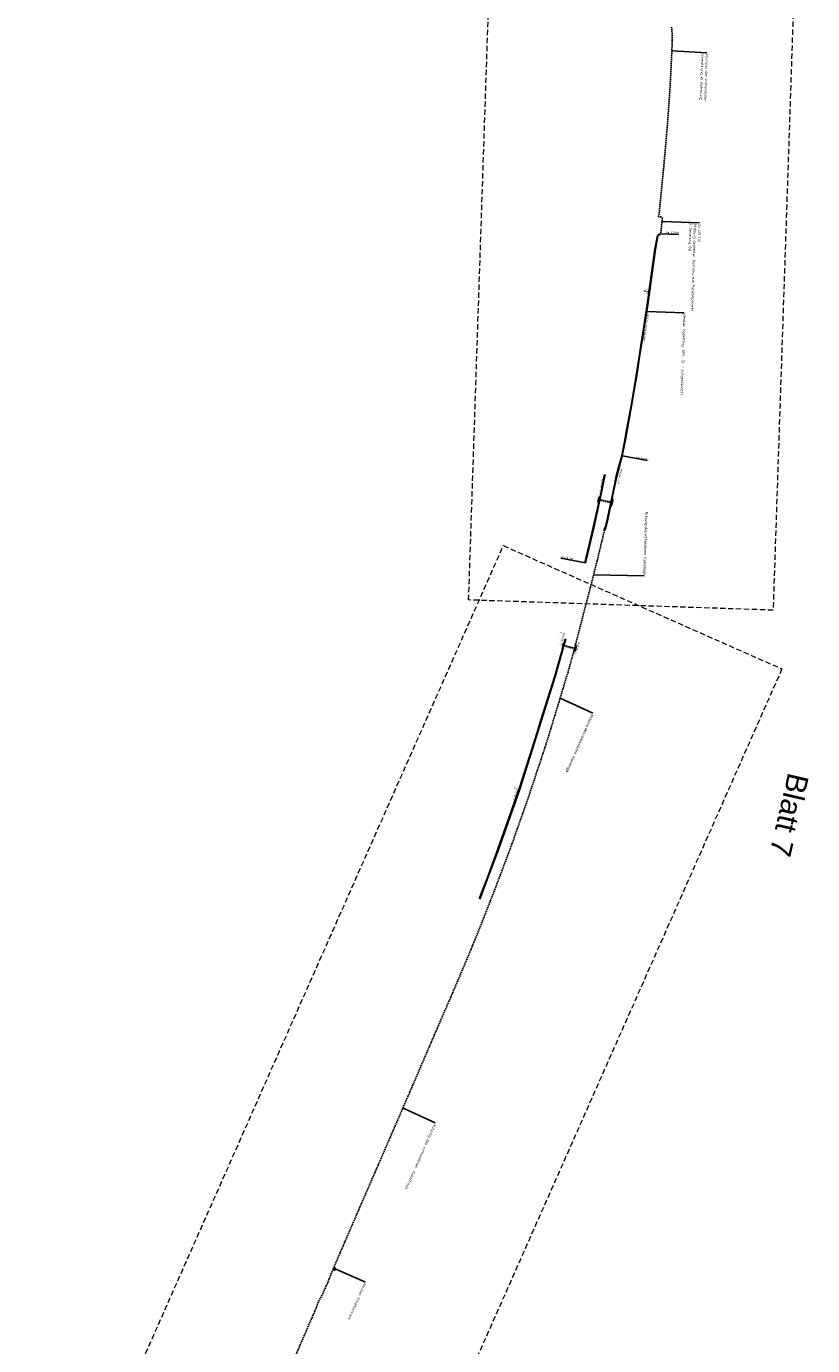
# Model space of a CAD drawing. Header units: metres. Extents: x 3425266 to 3446567, y 5432533 to 5452217.
# Tile 61 of 82: x 3437643 to 3438383, y 5445959 to 5447203. Entities that reach past the tile are written whole.
import ezdxf
from ezdxf import colors
from ezdxf.entities.mleader import LeaderData, LeaderLine
from ezdxf.math import Vec2, Vec3

# ---------------------------------------------------------------- set-up
doc = ezdxf.new("R2010")
doc.units = ezdxf.units.M
doc.header["$MEASUREMENT"] = 0
doc.linetypes.add('DASHED', pattern=[0.75, 0.5, -0.25])
doc.linetypes.add('STRICHLINIEX2', pattern=[1.5, 1, -0.5])
doc.layers.get('0').update_dxf_attribs({"true_color": 0x939393})
doc.layers.add('MC-AL-Blattschnitte_3433', color=30, linetype='STRICHLINIEX2', lineweight=18, plot=False)
for name, color, linetype, lineweight in [('MC-AL_Neubau_Planung-ESTW-Landau-Kabel_ausgeschaltet_LIN', 50, 'Continuous', 25), ('MC-AL_Neubau_Planung-ESTW-Landau-Kabel_ausgeschaltet_TXT', 50, 'Continuous', 25), ('MC-AL_Neubau_Planung-ESTW-Landau-Kabel_LIN', 10, 'Continuous', 25), ('MC-AL_Neubau_Planung-ESTW-Landau-Kabel_TXT', 10, 'Continuous', 25), ('MC-AL_Neubau_Planung-ESTW-Landau-Kabeltrog_vorhanden_TXT', 30, 'Continuous', 25), ('MC_P_Beschriftung_Kabeltrog_TXT', 10, 'Continuous', 25), ('N_KTB', 10, 'Continuous', 25), ('N_KTB Verrohrung', 10, 'DASHED', 25), ('N_KTB_Text', 10, 'Continuous', 18)]:
    doc.layers.add(name, color=color, linetype=linetype, lineweight=lineweight)
doc.layers.add('MC-AL_Verlauf_KTB_Bestandstrog_LIN', color=80, linetype='Continuous')
doc.layers.add('XREF_MC_X_D_AP_SI_KL_RWND_2_250811_bereinigt', color=7, linetype='Continuous')
doc.styles.add('Isocpeur', font='isocpeur.ttf')
doc.styles.add('K_ISOCP', font='k_isocp.shx')
doc.styles.get("Standard").update_dxf_attribs({"font": 'arial.ttf'})
doc.dimstyles.get("Standard").update_dxf_attribs({"dimtxt": 0.18, "dimasz": 0.18, "dimexe": 0.18, "dimexo": 0.0625, "dimgap": 0.09, "dimtad": 0, "dimtih": 1, "dimtoh": 1, "dimdec": 4, "dimzin": 0, "dimdsep": 46, "dimtxsty": 'Standard', "dimcen": 0.09, "dimadec": 0, "dimazin": 0, "dimtfac": 1, "dimtdec": 4, "dimtofl": 0, "dimtmove": 0, "dimatfit": 1, "dimfxl": 1, "dimtolj": 1, "dimtzin": 0, "dimarcsym": 0})

# ---------------------------------------------------------------- blocks, each defined once
blk = doc.blocks.new('_None')
blk = doc.blocks.new('_Oblique')
at = {"color": 0, "linetype": 'ByBlock', "lineweight": -2}
blk.add_line((-0.5, -0.5), (0.5, 0.5), dxfattribs=at)
blk = doc.blocks.new('*D56')
at = {"layer": 'Defpoints', "color": 0, "lineweight": 5, "transparency": 16777216}
for p in [(3438224.8, 5446953.2), (3438229.2, 5446952.5), (3438229.3, 5446952.8)]:
    blk.add_point(p, dxfattribs=at)
at = {"layer": 'N_KTB_Text', "color": 0, "lineweight": 0, "transparency": 16777216}
for p, q in [((3438224.8, 5446953.2), (3438224.8, 5446953.5)), ((3438224.8, 5446953.5), (3438225.9, 5446953.3)), ((3438229.3, 5446952.8), (3438228.2, 5446953)), ((3438229.2, 5446952.5), (3438229.3, 5446952.8))]:
    blk.add_line(p, q, dxfattribs=at)
at = {"layer": 'N_KTB_Text', "color": 0, "lineweight": 0, "transparency": 16777216, "xscale": 0.5, "yscale": 0.5, "zscale": 0.5}
for p, rotation in [((3438224.8, 5446953.5), 171.6564082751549), ((3438229.3, 5446952.8), 351.6564082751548)]:
    blk.add_blockref('_Oblique', p, dxfattribs=dict(at, rotation=rotation))
at = {"layer": 'N_KTB_Text', "color": 0, "transparency": 16777216, "insert": (3438227.1, 5446953.1), "char_height": 1.8, "attachment_point": 5, "rotation": 261.9505, "style": 'Isocpeur'}
blk.add_mtext('\\A1;4,50', dxfattribs=at)

msp = doc.modelspace()

# ---------------------------------------------------------------- linework, layer by layer
at = {"layer": 'MC-AL_Neubau_Planung-ESTW-Landau-Kabel_ausgeschaltet_LIN'}
msp.add_lwpolyline([(3437931.645, 5446030.808), (3437932.537, 5446032.823), (3437933.685, 5446032.315), (3437932.793, 5446030.299)], close=True, dxfattribs=at)
at = {"layer": 'MC-AL_Neubau_Planung-ESTW-Landau-Kabel_LIN'}
for p, q in [((3438237, 5447005.473), (3438234.689, 5446992.837)), ((3438237.456, 5447005.185), (3438235.182, 5446992.757)), ((3438239.374, 5447007.185), (3438237, 5447005.473)), ((3438239.667, 5447006.78), (3438237.456, 5447005.185)), ((3438234.689, 5446992.837), (3438229.896, 5446958.95)), ((3438235.182, 5446992.757), (3438230.391, 5446958.882)), ((3438229.896, 5446958.95), (3438227.421, 5446940.341)), ((3438230.391, 5446958.882), (3438227.916, 5446940.269)), ((3438219.774, 5446891.374), (3438217.006, 5446873.679)), ((3438220.268, 5446891.296), (3438217.499, 5446873.6)), ((3438217.006, 5446873.679), (3438214.778, 5446859.882)), ((3438217.499, 5446873.6), (3438215.272, 5446859.8)), ((3438214.778, 5446859.882), (3438212.204, 5446845.082)), ((3438215.272, 5446859.8), (3438212.697, 5446844.994)), ((3438212.204, 5446845.082), (3438209.299, 5446829.013)), ((3438212.697, 5446844.994), (3438209.791, 5446828.923)), ((3438209.299, 5446829.013), (3438206.303, 5446813.066)), ((3438209.791, 5446828.923), (3438206.794, 5446812.972)), ((3438206.303, 5446813.066), (3438203.374, 5446798.047)), ((3438206.794, 5446812.972), (3438203.861, 5446797.935)), ((3438203.374, 5446798.047), (3438200.506, 5446787.101)), ((3438203.861, 5446797.935), (3438200.989, 5446786.974)), ((3438200.506, 5446787.101), (3438198.306, 5446778.708)), ((3438200.989, 5446786.974), (3438198.793, 5446778.593)), ((3438187.268, 5446780.334), (3438183.59, 5446762.331)), ((3438187.758, 5446780.234), (3438184.08, 5446762.227)), ((3438198.306, 5446778.708), (3438195.302, 5446764.389)), ((3438198.793, 5446778.593), (3438195.792, 5446764.286)), ((3438146.629, 5446612.581), (3438140.267, 5446590.236)), ((3438147.11, 5446612.444), (3438140.746, 5446590.092)), ((3438148.192, 5446616.207), (3438148.272, 5446616.485)), ((3438149.72, 5446621.738), (3438149.646, 5446621.459)), ((3438123.577, 5446537.155), (3438106.889, 5446484.076)), ((3438124.054, 5446537.005), (3438107.363, 5446483.918)), ((3438126.968, 5446547.939), (3438123.577, 5446537.155)), ((3438127.445, 5446547.789), (3438124.054, 5446537.005)), ((3438106.889, 5446484.076), (3438086.828, 5446427.218)), ((3438107.363, 5446483.918), (3438087.298, 5446427.048)), ((3438086.828, 5446427.218), (3438076.604, 5446399.768)), ((3438087.298, 5446427.048), (3438077.071, 5446399.59)), ((3438076.604, 5446399.768), (3438069.158, 5446380.436)), ((3438077.071, 5446399.59), (3438069.624, 5446380.257))]:
    msp.add_line(p, q, dxfattribs=at)
at = {"layer": 'MC-AL_Neubau_Planung-ESTW-Landau-Kabel_LIN', "linetype": 'DASHED', "ltscale": 2.5}
for points in [[(3438237.803, 5447023.395), (3438241.307, 5447023.055)], [(3438241.736, 5447022.437), (3438240.128, 5447007.411)]]:
    msp.add_lwpolyline(points, dxfattribs=at)
at = {"layer": 'MC-AL_Neubau_Planung-ESTW-Landau-Kabel_LIN'}
for points in [[(3438181.984, 5446758.421), (3438182.099, 5446758.945), (3438183.116, 5446760.07)], [(3438181.196, 5446754.857), (3438181.08, 5446754.333), (3438181.529, 5446752.884)], [(3438181.685, 5446754.749), (3438181.597, 5446754.354), (3438181.747, 5446753.87)], [(3438182.472, 5446758.313), (3438182.559, 5446758.708), (3438182.899, 5446759.084)], [(3438194.269, 5446755.8), (3438194.356, 5446756.241), (3438194.242, 5446756.89)], [(3438194.759, 5446755.698), (3438194.864, 5446756.236), (3438194.522, 5446758.196)], [(3438150.239, 5446625.651), (3438149.212, 5446621.774), (3438148.908, 5446621.692), (3438148.699, 5446620.937)], [(3438150.722, 5446625.523), (3438149.621, 5446621.367), (3438149.313, 5446621.284), (3438149.181, 5446620.804)], [(3438146.629, 5446612.583), (3438147.738, 5446616.437), (3438147.519, 5446616.663), (3438147.727, 5446617.419)], [(3438147.11, 5446612.444), (3438148.298, 5446616.576), (3438148.077, 5446616.806), (3438148.209, 5446617.286)], [(3438159.359, 5446614.397), (3438159.24, 5446613.932), (3438158.098, 5446612.77)], [(3438158.874, 5446614.521), (3438158.788, 5446614.186), (3438158.378, 5446613.768)], [(3438159.801, 5446618.058), (3438159.89, 5446618.392), (3438159.784, 5446618.785)], [(3438160.284, 5446617.928), (3438160.408, 5446618.392), (3438160.048, 5446619.726)]]:
    msp.add_lwpolyline(points, dxfattribs=at)
at = {"layer": 'MC-AL_Neubau_Planung-ESTW-Landau-Kabel_TXT'}
for points in [[(3438227.366, 5446793.445), (3438204.062, 5446797.915)], [(3438169.252, 5446697.164), (3438145.948, 5446701.634)]]:
    msp.add_lwpolyline(points, dxfattribs=at)
at = {"layer": 'MC-AL_Verlauf_KTB_Bestandstrog_LIN', "linetype": 'DASHED', "ltscale": 2.5, "flags": 128}
msp.add_lwpolyline([(3438169.692, 5446657.79), (3438167.208, 5446648.284), (3438164.254, 5446636.745), (3438157.617, 5446611.315), (3438152.788, 5446594.166), (3438148.847, 5446581.257), (3438136.24, 5446539.431), (3438130.511, 5446521.349), (3438115.56, 5446476.4), (3438101.392, 5446435.978), (3438094.49, 5446417.427), (3438083.172, 5446387.512), (3438071.149, 5446356.85), (3438057.865, 5446324.294), (3438045.052, 5446294.125), (3438029.403, 5446258.105), (3438018.561, 5446232.766), (3437999.952, 5446189.646), (3437971.493, 5446123.956), (3437940.871, 5446053.349), (3437932.98, 5446035.028), (3437931.25, 5446030.961), (3437926.047, 5446018.102), (3437921.048, 5446006.969), (3437918.231, 5446002.099), (3437915.401, 5445994.763), (3437912.153, 5445987.118), (3437893.009, 5445942.861), (3437877.903, 5445907.864), (3437865.496, 5445879.203), (3437859.664, 5445865.747), (3437839.226, 5445818.408), (3437812.273, 5445755.983), (3437791.009, 5445707.041), (3437769.514, 5445657.19), (3437764.081, 5445644.656)], dxfattribs=at)
at = {"layer": 'N_KTB'}
for p, q in [((3438182.5, 5446757.283), (3438181.168, 5446755.887)), ((3438181.524, 5446757.499), (3438182.144, 5446755.672)), ((3438194.799, 5446754.668), (3438193.482, 5446753.257)), ((3438193.82, 5446754.872), (3438194.46, 5446753.053)), ((3438149.156, 5446619.773), (3438147.752, 5446618.449)), ((3438148.192, 5446620.04), (3438148.716, 5446618.183)), ((3438160.278, 5446616.896), (3438158.892, 5446615.553)), ((3438159.311, 5446617.149), (3438159.86, 5446615.3))]:
    msp.add_line(p, q, dxfattribs=at)
at = {"layer": 'N_KTB', "flags": 128}
for points in [[(3438181.246, 5446755.87), (3438181.03, 5446754.894), (3438181.851, 5446754.712), (3438182.066, 5446755.689), (3438181.246, 5446755.87)], [(3438181.524, 5446757.499), (3438181.168, 5446755.887), (3438182.144, 5446755.672), (3438182.5, 5446757.283)], [(3438181.602, 5446757.481), (3438181.818, 5446758.458), (3438182.638, 5446758.277), (3438182.422, 5446757.3), (3438181.602, 5446757.481)], [(3438193.82, 5446754.872), (3438193.482, 5446753.257), (3438194.46, 5446753.053), (3438194.799, 5446754.668)], [(3438193.898, 5446754.856), (3438194.103, 5446755.835), (3438194.925, 5446755.663), (3438194.72, 5446754.684), (3438193.898, 5446754.856)], [(3438147.83, 5446618.428), (3438147.563, 5446617.464), (3438148.373, 5446617.24), (3438148.639, 5446618.204), (3438147.83, 5446618.428)], [(3438148.192, 5446620.04), (3438147.752, 5446618.449), (3438148.716, 5446618.183), (3438149.156, 5446619.773)], [(3438148.269, 5446620.018), (3438148.535, 5446620.982), (3438149.345, 5446620.759), (3438149.079, 5446619.795), (3438148.269, 5446620.018)], [(3438158.97, 5446615.533), (3438158.716, 5446614.566), (3438159.529, 5446614.353), (3438159.782, 5446615.32), (3438158.97, 5446615.533)], [(3438159.311, 5446617.149), (3438158.892, 5446615.553), (3438159.86, 5446615.3), (3438160.278, 5446616.896)], [(3438159.388, 5446617.129), (3438159.641, 5446618.096), (3438160.454, 5446617.883), (3438160.201, 5446616.916), (3438159.388, 5446617.129)]]:
    msp.add_lwpolyline(points, close=True, dxfattribs=at)
for points in [[(3438181.958, 5446755.201), (3438181.138, 5446755.382)], [(3438182.53, 5446757.788), (3438181.71, 5446757.969)], [(3438194.823, 5446755.173), (3438194.001, 5446755.345)], [(3438148.506, 5446617.722), (3438147.696, 5446617.946)], [(3438149.212, 5446620.277), (3438148.402, 5446620.5)], [(3438159.656, 5446614.836), (3438158.843, 5446615.049)], [(3438160.327, 5446617.4), (3438159.515, 5446617.613)]]:
    msp.add_lwpolyline(points, dxfattribs=at)
at = {"layer": 'N_KTB Verrohrung', "ltscale": 2.5}
for p, q in [((3438182.27, 5446756.242), (3438193.6, 5446753.822)), ((3438182.378, 5446756.73), (3438193.702, 5446754.312)), ((3438148.871, 5446618.744), (3438159.034, 5446616.109)), ((3438149.005, 5446619.226), (3438159.165, 5446616.592))]:
    msp.add_line(p, q, dxfattribs=at)
at = {"layer": 'XREF_MC_X_D_AP_SI_KL_RWND_2_250811_bereinigt'}
msp.add_line((3438193.919, 5446773.495), (3438193.919, 5446773.495), dxfattribs=at)

# ---------------------------------------------------------------- texts
at = {"layer": 'MC-AL-Blattschnitte_3433', "insert": (3438379.896, 5446495.797), "char_height": 20, "attachment_point": 1, "rotation": 256.887241}
msp.add_mtext_dynamic_manual_height_columns('Blatt 7', width=268.81549, gutter_width=1, heights=[0], dxfattribs=at)
at = {"layer": 'MC-AL_Neubau_Planung-ESTW-Landau-Kabel_TXT', "char_height": 1.8, "attachment_point": 7, "rotation": 348.864352, "style": 'K_ISOCP'}
for s, insert in [('km 24,050', (3438217.058, 5446795.377)), ('km 24,156', (3438145.948, 5446701.634))]:
    msp.add_mtext_dynamic_manual_height_columns(s, width=11.82314, gutter_width=12.5, heights=[0], dxfattribs=dict(at, insert=insert))
at = {"layer": 'MC_P_Beschriftung_Kabeltrog_TXT', "char_height": 1.8, "attachment_point": 1, "style": 'K_ISOCP'}
for width, insert, rotation in [(17.65098, (3438203.902, 5446785.667), 258.293022), (17.65098, (3438186.323, 5446776.1), 258.573233), (13.53143, (3438150.151, 5446630.911), 253.902269), (13.53143, (3438164.058, 5446621.857), 253.902269), (13.53143, (3438106.431, 5446484.046), 249.758248)]:
    msp.add_mtext_dynamic_manual_height_columns('BKK Gr. I i. F.', width=width, gutter_width=12.5, heights=[0], dxfattribs=dict(at, insert=insert, rotation=rotation))

# ---------------------------------------------------------------- dimensions: what is measured, and where the dimension line sits
at = {"layer": 'N_KTB_Text'}
dim = msp.add_aligned_dim(p1=(3438224.787, 5446953.151), p2=(3438229.24, 5446952.498), distance=0.308, dimstyle='Standard', override={"dimtxt": 1.8, "dimasz": 0.5, "dimexe": 0, "dimexo": 0, "dimdec": 2, "dimdsep": 44, "dimtxsty": 'Isocpeur', "dimblk1": 'Oblique', "dimblk2": 'Oblique', "dimsah": 1, "dimlwd": 0, "dimlwe": 0}, dxfattribs=at)
dim.commit()
dim.dimension.update_dxf_attribs({"geometry": '*D56', "text_midpoint": (3438227.059, 5446953.129), "text_rotation": 353.872007})

# ---------------------------------------------------------------- leaders
at = {"layer": 'MC-AL_Neubau_Planung-ESTW-Landau-Kabel_ausgeschaltet_TXT'}
ml = msp.add_multileader_mtext('Standard', dxfattribs=at)
ml.set_content('\\pxsm1;Neubau Kabeltrog, GFK, Gr. I aufgeständert', color=256, style='Isocpeur')
ml.set_leader_properties()
ml.set_arrow_properties(name='NONE')
ml.build(insert=Vec2(0, 0))
ml.multileader.update_dxf_attribs({"has_text_frame": 1, "dogleg_length": 0, "arrow_head_size": 0})
ctx = ml.context
ctx.base_point, ctx.char_height, ctx.arrow_head_size, ctx.landing_gap_size, ctx.plane_origin, ctx.plane_x_axis, ctx.plane_y_axis = Vec3(3438262.327, 5446932.753), 2.5, 0, 1.25, Vec3(3438254.46, 5446827.195), Vec3(-0.03353087, -0.99943768), Vec3(0.99943768, -0.03353087)
notes = []
notes.append((ctx, [(0, (1, 1, 0), (3438262.327, 5446932.753), (-0.03353087, -0.99943768), 0, [(0, [(3438227.136, 5446933.928)], 0, [])])]))
ctx.mtext.insert, ctx.mtext.text_direction, ctx.mtext.rotation, ctx.mtext.flow_direction = Vec3(3438263.909, 5446931.449), Vec3(-0.03353087, -0.99943768), 4.67885183, 5
ctx.mtext.has_bg_fill, ctx.mtext.bg_color, ctx.mtext.bg_scale_factor, ctx.mtext.bg_transparency, ctx.mtext.use_window_bg_color = 1, -1027028792, 1.5, 0, 1
at = {"layer": 'MC-AL_Neubau_Planung-ESTW-Landau-Kabel_TXT'}
ml = msp.add_multileader_mtext('Standard', dxfattribs=at)
ml.set_content('\\pxsm1;Nutzung der vorhandenen \\PVerrohrung im Bahnsteig', color=256, style='Isocpeur')
ml.set_leader_properties()
ml.set_arrow_properties(name='NONE')
ml.build(insert=Vec2(0, 0))
ml.multileader.update_dxf_attribs({"has_text_frame": 1, "dogleg_length": 0, "arrow_head_size": 0})
ctx = ml.context
ctx.base_point, ctx.char_height, ctx.arrow_head_size, ctx.landing_gap_size, ctx.plane_origin, ctx.plane_x_axis, ctx.plane_y_axis = Vec3(3438283.481, 5447177.843), 2.5, 0, 1.25, Vec3(3438276.73, 5447080.856), Vec3(-0.03353087, -0.99943768), Vec3(0.99943768, -0.03353087)
notes.append((ctx, [(0, (1, 1, 0), (3438283.481, 5447177.843), (-0.03353087, -0.99943768), 0, [(0, [(3438250.883, 5447179.615)], 0, [])])]))
ctx.mtext.insert, ctx.mtext.text_direction, ctx.mtext.rotation, ctx.mtext.flow_direction = Vec3(3438285.063, 5447176.539), Vec3(-0.03353087, -0.99943768), 4.67885183, 5
ctx.mtext.has_bg_fill, ctx.mtext.bg_color, ctx.mtext.bg_scale_factor, ctx.mtext.bg_transparency, ctx.mtext.use_window_bg_color = 1, -1027028792, 1.5, 0, 1
at = {"layer": 'MC-AL_Neubau_Planung-ESTW-Landau-Kabeltrog_vorhanden_TXT'}
ml = msp.add_multileader_mtext('Standard', dxfattribs=at)
ml.set_content('\\pxsm1;{\\fArial|b0|i0|c0|p34;Nutzung des vorhandenen  Kabeltrogs}', color=256, style='Isocpeur')
ml.set_leader_properties()
ml.set_arrow_properties(name='NONE')
ml.build(insert=Vec2(0, 0))
ml.multileader.update_dxf_attribs({"has_text_frame": 1, "dogleg_length": 0, "arrow_head_size": 0})
ctx = ml.context
ctx.base_point, ctx.char_height, ctx.arrow_head_size, ctx.landing_gap_size, ctx.plane_origin, ctx.plane_x_axis, ctx.plane_y_axis = Vec3(3438226.569, 5446746.532), 2.5, 0, 1.25, Vec3(3438209.922, 5446641.057), Vec3(-0.03353087, -0.99943768), Vec3(0.99943768, -0.03353087)
notes.append((ctx, [(1, (1, 1, 0), (3438224.5, 5446684.86), (0.03353087, 0.99943768), 0, [(0, [(3438177.152, 5446685.86)], 0, [])])]))
ctx.mtext.insert, ctx.mtext.text_direction, ctx.mtext.rotation, ctx.mtext.flow_direction = Vec3(3438228.144, 5446745.229), Vec3(-0.03353087, -0.99943768), 4.67885183, 5
ctx.mtext.has_bg_fill, ctx.mtext.bg_color, ctx.mtext.bg_scale_factor, ctx.mtext.bg_transparency, ctx.mtext.use_window_bg_color = 1, -1027028792, 1.5, 0, 1
for ctx, leaders in notes:
    for number, flags, end, landing, length, lines in leaders:
        leader = LeaderData()
        leader.index, (leader.has_last_leader_line, leader.has_dogleg_vector, leader.attachment_direction) = number, flags
        leader.last_leader_point, leader.dogleg_vector, leader.dogleg_length = Vec3(end), Vec3(landing), length
        for number, points, colour, breaks in lines:
            line = LeaderLine()
            line.index, line.vertices, line.color, line.breaks = number, Vec3.list(points), colors.encode_raw_color(colour), breaks
            leader.lines.append(line)
        ctx.leaders.append(leader)

# ---------------------------------------------------------------- next in the draw order: linework, layer by layer
at = {"layer": 'MC-AL_Neubau_Planung-ESTW-Landau-Kabel_LIN'}
for p, q in [((3438227.421, 5446940.341), (3438225.852, 5446930.218)), ((3438227.916, 5446940.269), (3438226.346, 5446930.141)), ((3438225.852, 5446930.218), (3438224.192, 5446919.611)), ((3438226.346, 5446930.141), (3438224.686, 5446919.534)), ((3438224.192, 5446919.611), (3438222.403, 5446908.178)), ((3438224.686, 5446919.534), (3438222.897, 5446908.101)), ((3438222.403, 5446908.178), (3438219.774, 5446891.374)), ((3438222.897, 5446908.101), (3438220.268, 5446891.296)), ((3438183.59, 5446762.331), (3438176.525, 5446730.342)), ((3438184.08, 5446762.227), (3438177.012, 5446730.231)), ((3438195.302, 5446764.389), (3438189.796, 5446738.102)), ((3438195.792, 5446764.286), (3438190.283, 5446737.99)), ((3438189.796, 5446738.102), (3438187.844, 5446730.368)), ((3438190.283, 5446737.99), (3438188.328, 5446730.246)), ((3438176.525, 5446730.342), (3438168.737, 5446697.263)), ((3438177.012, 5446730.231), (3438169.223, 5446697.149)), ((3438187.27, 5446729.447), (3438187.844, 5446730.368)), ((3438187.737, 5446729.251), (3438188.309, 5446730.17)), ((3438188.328, 5446730.246), (3438188.309, 5446730.17))]:
    msp.add_line(p, q, dxfattribs=at)
for points in [[(3438194.011, 5446752.125), (3438193.914, 5446751.649), (3438192.704, 5446749.547)], [(3438193.521, 5446752.225), (3438193.44, 5446751.828), (3438193.034, 5446751.123)], [(3438187.27, 5446729.447), (3438187.136, 5446728.88)], [(3438187.737, 5446729.251), (3438187.622, 5446728.763)]]:
    msp.add_lwpolyline(points, dxfattribs=at)
at = {"layer": 'MC-AL_Verlauf_KTB_Bestandstrog_LIN', "linetype": 'DASHED', "ltscale": 2.5, "flags": 128}
for points in [[(3438250.303, 5447201.972), (3438250.654, 5447200.669), (3438251.035, 5447188.528), (3438249.644, 5447158.83), (3438248.862, 5447144.089), (3438247.406, 5447123.112), (3438246.22, 5447107.022), (3438244.672, 5447089.743), (3438242.876, 5447069.366), (3438241.791, 5447058.387), (3438239.551, 5447035.484), (3438238.88, 5447028.295), (3438238.534, 5447024.673), (3438237.506, 5447023.516)], [(3438186.76, 5446726.199), (3438181.623, 5446704.849), (3438177.837, 5446689.538), (3438173.981, 5446674.477), (3438169.692, 5446657.791)]]:
    msp.add_lwpolyline(points, dxfattribs=at)
at = {"layer": 'N_KTB', "flags": 128}
for points in [[(3438193.56, 5446753.241), (3438193.355, 5446752.262), (3438194.177, 5446752.09), (3438194.382, 5446753.069), (3438193.56, 5446753.241)], [(3438187.768, 5446728.73), (3438187.521, 5446727.699), (3438186.743, 5446727.886), (3438186.99, 5446728.917)]]:
    msp.add_lwpolyline(points, close=True, dxfattribs=at)
for points in [[(3438194.28, 5446752.58), (3438193.458, 5446752.752)], [(3438187.645, 5446728.215), (3438186.867, 5446728.401)]]:
    msp.add_lwpolyline(points, dxfattribs=at)

# ---------------------------------------------------------------- next in the draw order: texts
at = {"layer": 'MC_P_Beschriftung_Kabeltrog_TXT', "char_height": 1.8, "attachment_point": 1, "rotation": 261.28843, "style": 'K_ISOCP'}
for s, insert in [('GFK Gr. I ', (3438229.247, 5446931.386)), ('aufgeständert', (3438227.587, 5446920.779))]:
    msp.add_mtext_dynamic_manual_height_columns(s, width=9.88795, gutter_width=12.5, heights=[0], dxfattribs=dict(at, insert=insert))

# ---------------------------------------------------------------- next in the draw order: leaders
at = {"layer": 'MC-AL_Neubau_Planung-ESTW-Landau-Kabel_ausgeschaltet_TXT'}
ml = msp.add_multileader_mtext('Standard', dxfattribs=at)
ml.set_content('\\pxsm1;Neubau Schaltschrank', color=256, style='Isocpeur')
ml.set_leader_properties()
ml.set_arrow_properties(name='NONE')
ml.build(insert=Vec2(0, 0))
ml.multileader.update_dxf_attribs({"has_text_frame": 1, "dogleg_length": 0, "arrow_head_size": 0})
ctx = ml.context
ctx.base_point, ctx.char_height, ctx.arrow_head_size, ctx.landing_gap_size, ctx.plane_origin, ctx.plane_x_axis, ctx.plane_y_axis = Vec3(3437962.13, 5446019.071), 2.5, 0, 1.25, Vec3(3437944.787, 5445978.917), Vec3(-0.40478887, -0.91441018), Vec3(0.91441018, -0.40478887)
notes = []
notes.append((ctx, [(0, (1, 1, 0), (3437962.13, 5446019.071), (-0.40478887, -0.91441018), 0, [(0, [(3437933.416, 5446031.706)], 0, [])])]))
ctx.mtext.insert, ctx.mtext.text_direction, ctx.mtext.rotation, ctx.mtext.flow_direction = Vec3(3437962.768, 5446017.422), Vec3(-0.40478887, -0.91441018), 4.29564105, 5
ctx.mtext.has_bg_fill, ctx.mtext.bg_color, ctx.mtext.bg_scale_factor, ctx.mtext.bg_transparency, ctx.mtext.use_window_bg_color = 1, -1027028792, 1.5, 0, 1
at = {"layer": 'MC-AL_Neubau_Planung-ESTW-Landau-Kabeltrog_vorhanden_TXT'}
ml = msp.add_multileader_mtext('Standard', dxfattribs=at)
ml.set_content('\\pxsm1;{\\fArial|b0|i0|c0|p34;Nutzung des vorhandenen  Kabeltrogs}', color=256, style='Isocpeur')
ml.set_leader_properties()
ml.set_arrow_properties(name='NONE')
ml.build(insert=Vec2(0, 0))
ml.multileader.update_dxf_attribs({"has_text_frame": 1, "dogleg_length": 0, "arrow_head_size": 0})
ctx = ml.context
ctx.base_point, ctx.char_height, ctx.arrow_head_size, ctx.landing_gap_size, ctx.plane_origin, ctx.plane_x_axis, ctx.plane_y_axis = Vec3(3438176.079, 5446555.386), 2.5, 0, 1.25, Vec3(3438158.954, 5446515.725), Vec3(-0.40478887, -0.91441018), Vec3(0.91441018, -0.40478887)
notes.append((ctx, [(0, (1, 1, 0), (3438176.079, 5446555.386), (-0.40478887, -0.91441018), 0, [(0, [(3438145.313, 5446569.532)], 0, [])])]))
ctx.mtext.insert, ctx.mtext.text_direction, ctx.mtext.rotation, ctx.mtext.flow_direction = Vec3(3438177.052, 5446553.588), Vec3(-0.40478887, -0.91441018), 4.29564105, 5
ctx.mtext.has_bg_fill, ctx.mtext.bg_color, ctx.mtext.bg_scale_factor, ctx.mtext.bg_transparency, ctx.mtext.use_window_bg_color = 1, -1027028792, 1.5, 0, 1
ml = msp.add_multileader_mtext('Standard', dxfattribs=at)
ml.set_content('\\pxsm1;Nutzung des vorhandenen  Kabeltrogs', color=256, style='Isocpeur')
ml.set_leader_properties()
ml.set_arrow_properties(name='NONE')
ml.build(insert=Vec2(0, 0))
ml.multileader.update_dxf_attribs({"has_text_frame": 1, "dogleg_length": 0, "arrow_head_size": 0})
ctx = ml.context
ctx.base_point, ctx.char_height, ctx.arrow_head_size, ctx.landing_gap_size, ctx.plane_origin, ctx.plane_x_axis, ctx.plane_y_axis = Vec3(3438027.743, 5446169.258), 2.5, 0, 1.25, Vec3(3438010.618, 5446129.597), Vec3(-0.40478887, -0.91441018), Vec3(0.91441018, -0.40478887)
notes.append((ctx, [(0, (1, 1, 0), (3438027.743, 5446169.258), (-0.40478887, -0.91441018), 0, [(0, [(3437996.977, 5446183.404)], 0, [])])]))
ctx.mtext.insert, ctx.mtext.text_direction, ctx.mtext.rotation, ctx.mtext.flow_direction = Vec3(3438028.723, 5446167.457), Vec3(-0.40478887, -0.91441018), 4.29564105, 5
ctx.mtext.has_bg_fill, ctx.mtext.bg_color, ctx.mtext.bg_scale_factor, ctx.mtext.bg_transparency, ctx.mtext.use_window_bg_color = 1, -1027028792, 1.5, 0, 1
for ctx, leaders in notes:
    for number, flags, end, landing, length, lines in leaders:
        leader = LeaderData()
        leader.index, (leader.has_last_leader_line, leader.has_dogleg_vector, leader.attachment_direction) = number, flags
        leader.last_leader_point, leader.dogleg_vector, leader.dogleg_length = Vec3(end), Vec3(landing), length
        for number, points, colour, breaks in lines:
            line = LeaderLine()
            line.index, line.vertices, line.color, line.breaks = number, Vec3.list(points), colors.encode_raw_color(colour), breaks
            leader.lines.append(line)
        ctx.leaders.append(leader)

# ---------------------------------------------------------------- next in the draw order: linework, layer by layer
at = {"layer": 'MC-AL-Blattschnitte_3433', "ltscale": 5}
msp.add_lwpolyline([(3438354.297, 5446597.131), (3437904.963, 5445582.094), (3437642.527, 5445698.268), (3438091.862, 5446713.306)], close=True, dxfattribs=at)
at = {"layer": 'MC-AL_Neubau_Planung-ESTW-Landau-Kabel_ausgeschaltet_LIN'}
msp.add_solid([(3437931.645, 5446030.808), (3437932.537, 5446032.823), (3437932.793, 5446030.299)], dxfattribs=at)
at = {"layer": 'MC-AL_Neubau_Planung-ESTW-Landau-Kabel_LIN'}
for p, q in [((3438140.267, 5446590.236), (3438126.968, 5446547.939)), ((3438140.746, 5446590.092), (3438127.445, 5446547.789))]:
    msp.add_line(p, q, dxfattribs=at)

# ---------------------------------------------------------------- next in the draw order: leaders
at = {"layer": 'MC-AL_Neubau_Planung-ESTW-Landau-Kabel_TXT'}
ml = msp.add_multileader_mtext('Standard', dxfattribs=at)
ml.set_content('\\pxsm1;2x DN 110\\PNutzung geplanter Querung aus Parallelprojekt\\PErneuerung BÜ', color=256, style='Isocpeur')
ml.set_leader_properties()
ml.set_arrow_properties(name='NONE')
ml.build(insert=Vec2(0, 0))
ml.multileader.update_dxf_attribs({"has_text_frame": 1, "dogleg_length": 0, "arrow_head_size": 0})
ctx = ml.context
ctx.base_point, ctx.char_height, ctx.arrow_head_size, ctx.landing_gap_size, ctx.plane_origin, ctx.plane_x_axis, ctx.plane_y_axis = Vec3(3438276.536, 5447017.604), 2.5, 0, 1.25, Vec3(3438268.669, 5446912.046), Vec3(-0.03353087, -0.99943768), Vec3(0.99943768, -0.03353087)
notes = []
notes.append((ctx, [(0, (1, 1, 0), (3438276.536, 5447017.604), (-0.03353087, -0.99943768), 0, [(0, [(3438241.345, 5447018.778)], 0, [])])]))
ctx.mtext.insert, ctx.mtext.text_direction, ctx.mtext.rotation, ctx.mtext.flow_direction = Vec3(3438278.118, 5447016.3), Vec3(-0.03353087, -0.99943768), 4.67885183, 5
ctx.mtext.has_bg_fill, ctx.mtext.bg_color, ctx.mtext.bg_scale_factor, ctx.mtext.bg_transparency, ctx.mtext.use_window_bg_color = 1, -1027028792, 1.5, 0, 1
for ctx, leaders in notes:
    for number, flags, end, landing, length, lines in leaders:
        leader = LeaderData()
        leader.index, (leader.has_last_leader_line, leader.has_dogleg_vector, leader.attachment_direction) = number, flags
        leader.last_leader_point, leader.dogleg_vector, leader.dogleg_length = Vec3(end), Vec3(landing), length
        for number, points, colour, breaks in lines:
            line = LeaderLine()
            line.index, line.vertices, line.color, line.breaks = number, Vec3.list(points), colors.encode_raw_color(colour), breaks
            leader.lines.append(line)
        ctx.leaders.append(leader)

# ---------------------------------------------------------------- next in the draw order: linework, layer by layer
at = {"layer": 'MC-AL-Blattschnitte_3433', "ltscale": 5}
msp.add_lwpolyline([(3438383.226, 5447761.915), (3438346.005, 5446652.493), (3438059.166, 5446662.116), (3438096.387, 5447771.538)], close=True, dxfattribs=at)
at = {"layer": 'MC-AL_Neubau_Planung-ESTW-Landau-Kabel_TXT'}
msp.add_lwpolyline([(3438256.824, 5447006.603), (3438239.374, 5447007.185)], dxfattribs=at)

# ---------------------------------------------------------------- next in the draw order: texts
at = {"layer": 'MC-AL_Neubau_Planung-ESTW-Landau-Kabel_TXT', "insert": (3438245.516, 5447007.345), "char_height": 1.8, "attachment_point": 7, "rotation": 357.405541, "style": 'K_ISOCP'}
msp.add_mtext_dynamic_manual_height_columns('km 23,839', width=11.82314, gutter_width=12.5, heights=[0], dxfattribs=at)

doc.saveas('drawing.dxf')
